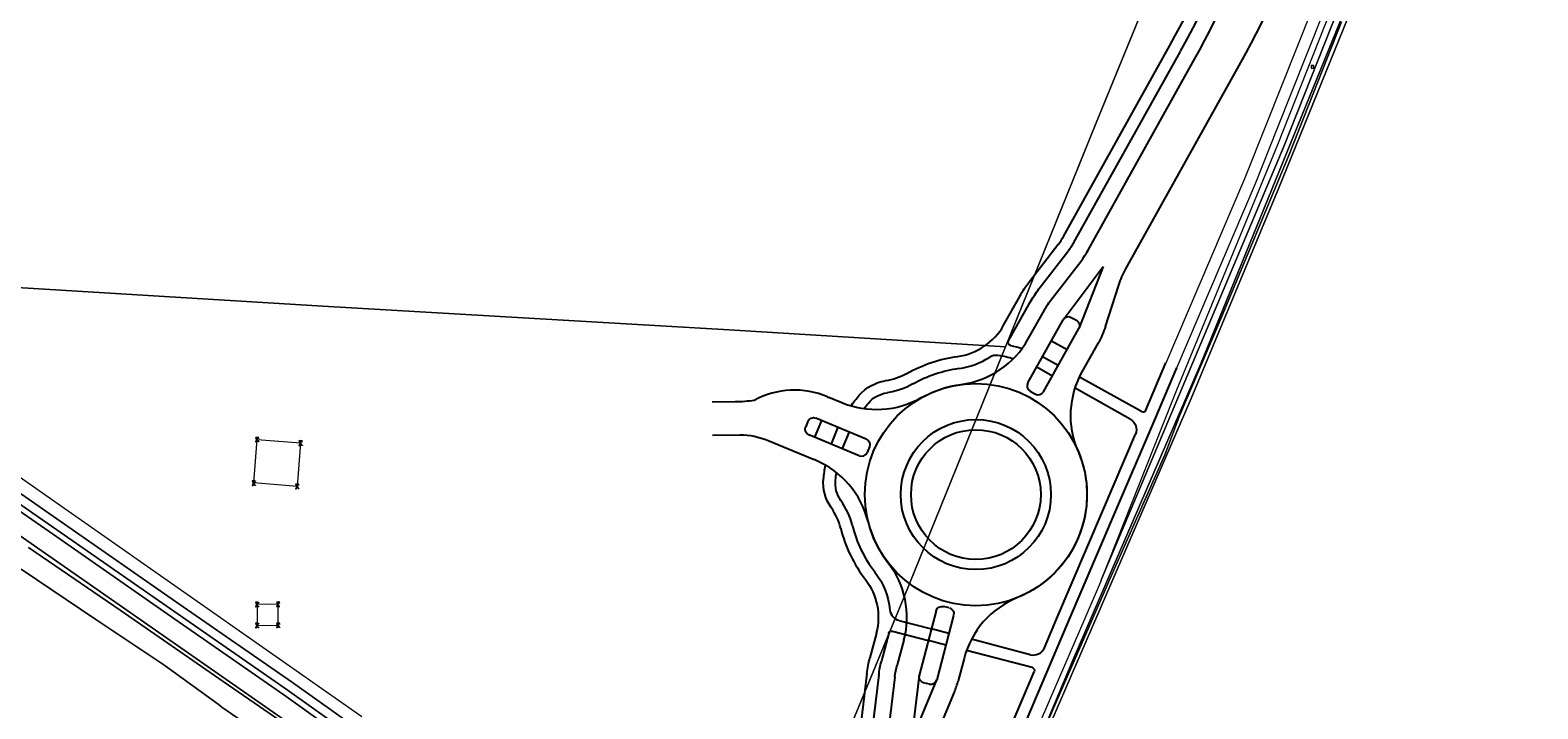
# Model space of a CAD drawing. Header units: metres. Extents: x 207466 to 209466, y 475780 to 477780.
# Tile 159 of 189: x 208766 to 209017, y 476397 to 476510. Entities that reach past the tile are written whole.
import ezdxf

# ---------------------------------------------------------------- set-up
doc = ezdxf.new("R2010")
doc.units = ezdxf.units.M
doc.layers.get('0').update_dxf_attribs({"color": 253, "linetype": 'CONTINUOUS'})
for name, color, linetype, lineweight in [('B-RO-FV-GELEIDING_WILDRASTER-G', 253, 'CONTINUOUS', 0), ('B-RO-IE-MEUBILAIR_WEGMEUBILAIR_HOOGSPANNINGSMAST-G', 253, 'CONTINUOUS', 0), ('B-RO-IE-MEUBILAIR_WEGMEUBILAIR_HOOGSPANNINGSMAST-S', 253, 'CONTINUOUS', 0), ('B-RO-RI-GWA_RIOOLPUT-S', 253, 'CONTINUOUS', 0), ('B-RO-VH-VERHARDING_ASFALT-GV', 253, 'CONTINUOUS', 0), ('B-RO-VH-VERHARDING_BETON-GV', 253, 'CONTINUOUS', 0), ('B-WE-KG-GRENS_PERCEEL-GV', 150, 'CONTINUOUS', 18)]:
    doc.layers.add(name, color=color, linetype=linetype, lineweight=lineweight)
for name, color, linetype, lineweight, true_color in [('B-RO-GR-GRAS-GV', 7, 'CONTINUOUS', 0, 0x6d8a47), ('B-RO-GR-GROENVOORZIENING-GV', 7, 'CONTINUOUS', 0, 0x6d8a47), ('B-RO-OG-WATER_SLOOT-GV', 7, 'CONTINUOUS', 0, 0x478c9a), ('N-RO-GR-GRAS-GV', 7, 'CONTINUOUS', 0, 0x6d8a47)]:
    doc.layers.add(name, color=color, linetype=linetype, lineweight=lineweight, true_color=true_color)
doc.layers.add('N-RO-VH-VERHARDING_ROTONDE-S', color=253, linetype='CONTINUOUS')
doc.styles.add('NLCS-ISO', font='NLCS-ISO.ttf')

# ---------------------------------------------------------------- blocks, each defined once
blk = doc.blocks.new('SKL-ET_HS_MAST-SO1')
at = {"lineweight": -2}
for p, q in [((0, 2.0703), (-1.4175, 1.7574)), ((-1.4175, 1.7574), (-1.4175, 1.6402)), ((-1.4175, 1.6402), (0, 1.6402)), ((0, 1.3491), (-1.4175, 1.0362)), ((-1.4175, 1.0362), (-1.4175, 0.919)), ((-1.4175, 0.919), (0, 0.919)), ((-0.3734, -0.3656), (-0.125, 0.9071)), ((0, 0.0217), (-0.3734, -0.3656)), ((0, 0.5355), (-0.2477, 0.2786)), ((0, 0.0217), (-0.2477, 0.2786)), ((0, 0.5355), (-0.1643, 0.7058)), ((-0.125, 0.9071), (-0.125, 2.0427)), ((0, 2.0703), (1.4175, 1.7574)), ((1.4175, 1.6402), (0, 1.6402)), ((0, 1.3491), (1.4175, 1.0362)), ((1.4175, 0.919), (0, 0.919)), ((0, 0.5355), (0.1643, 0.7058)), ((0, 0.5355), (0.2477, 0.2786)), ((0, 0.0217), (0.2477, 0.2786)), ((0, 0.0217), (0.3734, -0.3656)), ((0.125, 0.9071), (0.125, 2.0427)), ((0.3734, -0.3656), (0.125, 0.9071)), ((1.4175, 1.7574), (1.4175, 1.6402)), ((1.4175, 1.0362), (1.4175, 0.919)), ((-1.0365, -1.7589), (-0.3734, -0.3656)), ((-1.0365, -1.7589), (0, -0.7529)), ((0, -0.7529), (-0.3734, -0.3656)), ((0, -0.7529), (0.3734, -0.3656)), ((1.0365, -1.7589), (0, -0.7529)), ((1.0365, -1.7589), (0.3734, -0.3656))]:
    blk.add_line(p, q, dxfattribs=at)
at = {"lineweight": -2, "flags": 128}
blk.add_lwpolyline([(-1.4175, -2), (-0.6554, -2), (-0.6554, -1.7589), (-1.4175, -1.7589), (-1.4175, -2)], dxfattribs=at)
at = {"lineweight": -2, "extrusion": (0, 0, -1), "flags": 128}
blk.add_lwpolyline([(-1.4175, -2), (-0.6554, -2), (-0.6554, -1.7589), (-1.4175, -1.7589), (-1.4175, -2)], dxfattribs=at)
blk = doc.blocks.new('SRI-PUT_INSPECTIEPUT_RIOOLPUT-SO1')
at = {"color": 0, "linetype": 'ByBlock', "lineweight": -2, "flags": 128}
blk.add_lwpolyline([(-1.125, -1.125), (1.125, -1.125), (1.125, 1.125), (-1.125, 1.125), (-1.125, -1.125)], dxfattribs=at)
at = {"color": 0, "linetype": 'ByBlock', "lineweight": -2, "insert": (0, 0.2828), "char_height": 1.5, "attachment_point": 5, "line_spacing_factor": 0.8, "style": 'NLCS-ISO'}
blk.add_mtext('{\\C0;r}', dxfattribs=at)
blk = doc.blocks.new('*U24')
for p, q in [((47.91, 98.69), (49.05, 102.15)), ((55.64, 98.17), (56.18, 99.81)), ((14.57, 42.96), (32.32, 74.77)), ((16.32, 41.99), (34.06, 73.79)), ((16.32, 41.99), (34.06, 73.79)), ((18.68, 40.67), (36.42, 72.48)), ((24.97, 37.58), (44.14, 71.95)), ((8.92, 35.45), (13.73, 41.68)), ((10.5, 34.23), (15.31, 40.46)), ((10.5, 34.23), (15.31, 40.46)), ((12.64, 32.58), (17.45, 38.81)), ((14.52, 29.11), (21.19, 37.99)), ((21.19, 37.99), (17.14, 27.65)), ((4.62, 28.2), (7.3, 33)), ((21.58, 27.99), (23.79, 34.87)), ((5.45, 25.57), (9.05, 32.03)), ((8.72, 25.91), (11.41, 30.72)), ((8.65, 18.58), (14.52, 29.11)), ((11.27, 17.12), (17.14, 27.65)), ((15.88, 29.5), (16.76, 29.01)), ((12.57, 25.62), (15.19, 24.16)), ((17.71, 20.46), (20.4, 25.28)), ((11.11, 23), (13.73, 21.54)), ((11.11, 23), (13.73, 21.54)), ((10.14, 21.25), (12.76, 19.79)), ((10.14, 21.25), (12.76, 19.79)), ((28.29, 14.05), (31.64, 21.91)), ((29.61, 12.05), (33.48, 21.12)), ((25.71, 12.57), (16.51, 17.7)), ((27.58, 13.81), (17.25, 19.57)), ((-22.34, 15.27), (-24.47, 16.16)), ((9.03, 17.22), (9.91, 16.73)), ((-18.26, 9.24), (-26.65, 12.74)), ((-27.96, 12.2), (-28.34, 11.28)), ((-25.73, 12.35), (-26.88, 9.58)), ((-22.96, 11.2), (-24.11, 8.43)), ((-22.96, 11.2), (-24.11, 8.43)), ((-21.11, 10.43), (-22.27, 7.66)), ((-21.11, 10.43), (-22.27, 7.66)), ((22.92, -3.61), (29.61, 12.05)), ((-19.41, 6.47), (-27.81, 9.97)), ((-17.72, 7.93), (-18.1, 7.01)), ((21.08, -2.82), (26.57, 10.04)), ((-26.73, 5.73), (-26.95, 5.82)), ((13.44, -20.72), (21.08, -2.82)), ((15.28, -21.5), (22.92, -3.61)), ((-6.61, -19.35), (-9.42, -30.1)), ((-4.42, -18.88), (-5.39, -18.63)), ((-12.82, -20.94), (-7.4, -22.36)), ((-12.82, -20.94), (-7.4, -22.36)), ((-4.49, -23.11), (-7.4, -22.36)), ((-4.49, -23.11), (-7.4, -22.36)), ((-3.71, -20.11), (-6.52, -30.85)), ((2.9, -50.52), (15.28, -21.5)), ((11.4, -25.51), (13.44, -20.72)), ((-16.57, -23.05), (-17.65, -27.17)), ((-16.57, -23.05), (-17.65, -27.17)), ((-14.51, -23.08), (-15.71, -27.68)), ((-14.51, -23.08), (-15.71, -27.68)), ((-13.9, -22.72), (-7.9, -24.29)), ((-13.9, -22.72), (-7.9, -24.29)), ((-12.02, -24.24), (-13.1, -28.36)), ((-5, -25.05), (-7.9, -24.29)), ((-5, -25.05), (-7.9, -24.29)), ((9.05, -26.66), (-0.74, -24.1)), ((9.05, -26.66), (-0.74, -24.1)), ((-1.96, -27.27), (-2.93, -30.99)), ((9.36, -28.81), (-1.55, -25.95)), ((9.36, -28.81), (-1.55, -25.95)), ((-18.15, -29.79), (-19.68, -42.47)), ((-18.15, -29.79), (-19.68, -42.47)), ((-16.16, -30.03), (-17.69, -42.71)), ((-16.16, -30.03), (-17.69, -42.71)), ((-9.42, -30.1), (-10.75, -41.12)), ((1.06, -49.73), (9.7, -29.49)), ((-13.48, -30.36), (-15.01, -43.03)), ((-10.75, -41.12), (-6.52, -30.85)), ((-7.74, -31.57), (-8.71, -31.32)), ((-7.04, -41.29), (-3.58, -32.91)), ((-19.94, -43.84), (-27.09, -71.18)), ((-19.94, -43.84), (-27.09, -71.18)), ((-18, -44.34), (-25.15, -71.68)), ((-18, -44.34), (-25.15, -71.68)), ((-15.39, -45.03), (-22.54, -72.37)), ((-7.68, -43.22), (-15.83, -74.35)), ((-42.06, -144.43), (-34.73, -115.4)), ((-38.66, -145.29), (-31.3, -116.13)), ((-35.27, -146.14), (-27.93, -117.06))]:
    blk.add_line(p, q)
blk.add_lwpolyline([(-24.68, 16.25, 0.233233), (-36.9, 15.67, -0.032168), (-40.09, 15.42), (-43.91, 15.39)], format="xyb")
at = {"ltscale": 0.1}
blk.add_lwpolyline([(-43.86, 9.89), (-39.31, 9.93, -0.101367), (-34.58, 9), (-26.95, 5.82)], format="xyb", dxfattribs=at)
for radius in [18.5, 12.5, 10.8]:
    blk.add_circle((0, 0), radius)
for centre, radius, start, end in [((-94.58, 145.55), 145.3, 330.8477, 341.7969), ((-94.58, 145.55), 147.3, 330.8477, 341.7969), ((-94.58, 145.55), 147.3, 330.8477, 341.7969), ((-94.58, 145.55), 150, 330.8477, 341.7969), ((-86.86, 145.02), 150, 330.8477, 341.7969), ((5.58, 47.98), 10.3, 322.317, 330.8477), ((5.58, 47.98), 12.3, 322.317, 330.8477), ((5.58, 47.98), 12.3, 322.317, 330.8477), ((5.58, 47.98), 15, 322.317, 330.8477), ((-4.38, 33.21), 10.3, 277.5041, 330.8477), ((-4.38, 33.21), 10.3, 277.5041, 330.8477), ((-4.38, 33.21), 15, 277.5041, 330.8477), ((-4.38, 33.21), 12.3, 277.5041, 303.0426), ((-4.38, 33.21), 12.3, 277.5041, 303.0426), ((9.52, 18.09), 1, 150.8477, 240.8477), ((-18.7, 30.01), 15, 246.4939, 247.3649), ((10.39, 17.61), 1, 240.8477, 330.8477), ((27.83, 14.25), 0.5, 240.8477, 336.8849), ((-32.5, -8.12), 15, 14.0213, 67.3649), ((-19.03, 7.39), 1, 247.3649, 337.3649), ((-32.5, -8.12), 10.3, 14.0213, 35.4073), ((-32.5, -8.12), 10.3, 14.0213, 35.4073), ((-32.5, -8.12), 12.3, 14.0213, 35.4073), ((-32.5, -8.12), 12.3, 14.0213, 35.4073), ((0, 0), 18.5, 194.0213, 217.6152), ((0, 0), 23.2, 194.0213, 217.6152), ((0, 0), 23.2, 194.0213, 217.6152), ((0, 0), 21.2, 194.0213, 217.6152), ((0, 0), 21.2, 194.0213, 217.6152), ((12.55, -31.06), 15, 112.0015, 165.3451), ((-12.31, -19), 2, 185.7909, 255.3451), ((-12.31, -19), 2, 185.7909, 255.3451), ((9.56, -24.72), 2, 255.3451, 336.8993), ((9.56, -24.72), 2, 255.3451, 336.8993), ((-7.49, -30.6), 1, 255.3451, 345.3451), ((-17.45, -27.19), 15, 337.58, 345.3451), ((-29.9, -41.23), 10.3, 345.3451, 353.1103), ((-29.9, -41.23), 10.3, 345.3451, 353.1103), ((6.83, -47.01), 15, 157.58, 165.3451), ((-29.9, -41.23), 12.3, 345.3451, 353.1103), ((-29.9, -41.23), 12.3, 345.3451, 353.1103), ((-29.9, -41.23), 15, 345.3451, 353.1103), ((-37.05, -68.57), 10.3, 341.7403, 345.3451), ((-37.05, -68.57), 10.3, 341.7403, 345.3451), ((-37.05, -68.57), 12.3, 341.7403, 345.3451), ((-37.05, -68.57), 12.3, 341.7403, 345.3451), ((-37.05, -68.57), 15, 341.7403, 345.3451), ((-30.34, -70.56), 15, 341.716, 345.3451)]:
    blk.add_arc(centre, radius, start, end)
at = {"extrusion": (0, 0, -1)}
for centre, radius, start, end in [((-24.51, 23.41), 19.7, 29.1523, 37.683), ((-38.07, 30.27), 15, 17.8423, 29.1523), ((-24.51, 23.41), 17.7, 29.1523, 37.683), ((-24.51, 23.41), 15, 29.1523, 37.683), ((-15.4, 28.63), 1, 29.1523, 119.1523), ((-16.27, 28.14), 1, 119.1523, 209.1523), ((-7.3, 32.59), 15, 197.8423, 209.1523), ((-5.88, 25.33), 0.5, 283.0756, 29.1523), ((-5.88, 25.33), 0.5, 283.0756, 29.1523), ((0, 0), 23.2, 60.3651, 82.4959), ((0, 0), 23.2, 60.3651, 82.4959), ((-3.42, 21.23), 2, 56.9574, 99.1589), ((-3.42, 21.23), 2, 56.9574, 99.1589), ((0, 0), 23.5, 99.1589, 105.4805), ((0, 0), 23.5, 99.1589, 105.4805), ((0, 0), 25.5, 103.0756, 107.5693), ((0, 0), 25.5, 103.0756, 107.5693), ((16.56, 29.12), 10.3, 240.3651, 261.7511), ((16.56, 29.12), 10.3, 240.3651, 261.7511), ((0, 0), 21.2, 60.3651, 82.4959), ((0, 0), 21.2, 60.3651, 82.4959), ((-30.81, 13.15), 15, 336.8822, 29.1523), ((14.08, 12), 7, 40.4275, 81.7511), ((14.08, 12), 7, 40.4275, 81.7511), ((16.56, 29.12), 12.3, 240.3651, 261.7511), ((16.56, 29.12), 12.3, 240.3651, 261.7511), ((0, 0), 18.5, 60.3651, 82.4959), ((16.56, 29.12), 15, 240.3651, 292.6351), ((0, 0), 25.5, 35.2916, 40.4275), ((0, 0), 23.5, 37.3804, 40.4275), ((0, 0), 23.5, 37.3804, 40.4275), ((14.08, 12), 5, 40.4275, 81.7511), ((14.08, 12), 5, 40.4275, 81.7511), ((27.04, 11.81), 1, 22.6351, 112.6351), ((-24.73, 10.82), 2, 119.1523, 203.1175), ((27.42, 10.89), 1, 292.6351, 22.6351), ((18.64, 8.32), 1, 112.6351, 202.6351), ((0, 0), 18.5, 156.8822, 247.9985), ((18.4, 1.91), 7, 324.5927, 5.9163), ((18.4, 1.91), 7, 324.5927, 5.9163), ((0, 0), 25.5, 5.9163, 11.0522), ((0, 0), 25.5, 5.9163, 11.0522), ((0, 0), 23.5, 5.9163, 8.9633), ((0, 0), 23.5, 5.9163, 8.9633), ((18.4, 1.91), 5, 324.5927, 5.9163), ((18.4, 1.91), 5, 324.5927, 5.9163), ((26.54, -20.45), 15, 142.3848, 194.6549), ((26.54, -20.45), 10.3, 142.3848, 194.6549), ((26.54, -20.45), 10.3, 142.3848, 194.6549), ((26.54, -20.45), 12.3, 142.3848, 174.2091), ((26.54, -20.45), 12.3, 142.3848, 174.2091), ((5.64, -19.6), 1, 14.6549, 104.6549), ((4.67, -19.85), 1, 104.6549, 194.6549), ((14.03, -23.21), 0.5, 14.6549, 104.6549), ((14.03, -23.21), 0.5, 14.6549, 104.6549), ((-1.41, -32.16), 19.7, 6.8897, 14.6549), ((-1.41, -32.16), 19.7, 6.8897, 14.6549), ((-1.41, -32.16), 17.7, 6.8897, 14.6549), ((-1.41, -32.16), 17.7, 6.8897, 14.6549), ((-1.41, -32.16), 15, 6.8897, 14.6549), ((8.45, -30.35), 1, 284.6549, 14.6549), ((-9.24, -29.29), 0.5, 104.6549, 203.1007), ((-9.24, -29.29), 0.5, 104.6549, 203.1007), ((-461.36, -233.02), 514.54, 13.3619, 18.2597), ((-461.36, -233.02), 514.54, 13.3619, 18.2597), ((-461.36, -233.02), 512.54, 13.3619, 18.2597), ((-461.36, -233.02), 512.54, 13.3619, 18.2597), ((-461.36, -233.02), 509.84, 13.3619, 18.2597), ((-461.36, -233.02), 506.34, 13.3474, 18.325), ((-461.36, -233.02), 502.84, 13.3565, 18.284), ((49.27, -111.73), 15, 193.3619, 194.1628), ((42.47, -113.39), 15, 193.3565, 194.1628)]:
    blk.add_arc(centre, radius, start, end, dxfattribs=at)

msp = doc.modelspace()

# ---------------------------------------------------------------- linework, layer by layer
at = {"layer": 'B-RO-FV-GELEIDING_WILDRASTER-G', "flags": 128}
msp.add_lwpolyline([(208836.78, 476358.3), (208832.91, 476358.81), (208831.1, 476359.05), (208830.4, 476360.75), (208825.01, 476373.79), (208819.41, 476387.36), (208714.23, 476460.6), (208575.89, 476470.43), (208488.63, 476476.49), (208425.41, 476486.08), (208373.88, 476493.58)], dxfattribs=at)
at = {"layer": 'B-RO-GR-GRAS-GV', "flags": 128}
for points in [[(208989.12, 476520.65), (208974.04, 476483.58), (208959.44, 476448.5), (208936.11, 476394.54), (208928.47, 476377.07), (208918.44, 476353.14), (208908.67, 476326.08), (208907.18, 476320.64), (208903.72, 476309.67), (208898.82, 476291.49), (208897.51, 476283.69), (208921.14, 476290.11), (208949.78, 476298.33), (208976.03, 476305.79), (209003.68, 476314.02), (209018.34, 476318.33), (209045.64, 476326.34), (209089.95, 476339.34), (209143.68, 476355.18), (209169.75, 476362.51), (209182.15, 476365.74), (209182.41, 476365.8)], [(208936.11, 476394.54), (208959.44, 476448.5), (208974.04, 476483.58), (208989.12, 476520.65)], [(208984.48, 476511.23), (208975.79, 476489.14), (208964.5, 476462.07), (208957.54, 476445.64), (208955.5, 476440.29), (208955.07, 476439.17), (208945.86, 476418.34), (208945.56, 476417.65), (208942.86, 476411.44), (208937.11, 476398.22), (208926.7, 476374.28)], [(208825.01, 476373.79), (208819.41, 476387.36), (208714.23, 476460.6)], [(208714.23, 476460.6), (208819.41, 476387.36), (208825.01, 476373.79)], [(208819.88, 476391.48), (208816.24, 476394.83), (208808.95, 476400.03), (208790.79, 476412.63), (208769.85, 476427.18), (208752.32, 476439.33), (208729.63, 476455.07), (208720.54, 476461.13)], [(208753.09, 476440.62), (208770.58, 476428.49), (208791.63, 476413.84), (208809.8, 476401.25), (208817.14, 476396), (208821.47, 476392.89)], [(208815.61, 476394.05), (208808.38, 476399.21), (208790.22, 476411.81), (208769.28, 476426.36), (208751.75, 476438.5)], [(208751.75, 476438.5), (208769.28, 476426.36), (208790.22, 476411.81), (208808.38, 476399.21), (208815.61, 476394.05)], [(208821.34, 476395.54), (208759.82, 476438.6)], [(208765.86, 476423.74), (208781.11, 476413.26), (208798.28, 476401.4), (208814.48, 476390.27), (208814.85, 476389.99), (208815.8, 476389.19), (208816.7, 476388.34), (208817.54, 476387.42), (208818.32, 476386.46), (208819.04, 476385.45), (208819.69, 476384.39), (208825.01, 476373.79)], [(208801.28, 476394.91), (208798.08, 476397.14), (208797.42, 476397.61), (208788.39, 476404.18), (208777.06, 476411.75), (208764.63, 476420.09)]]:
    msp.add_lwpolyline(points, dxfattribs=at)
at = {"layer": 'B-RO-GR-GROENVOORZIENING-GV', "flags": 128}
msp.add_lwpolyline([(208956.58, 476448.8), (208953.26, 476440.44), (208944.52, 476418.42), (208944.45, 476418.24), (208944.53, 476418.42), (208953.8, 476440.41), (208974.91, 476490.47), (208990.65, 476530.34), (209003.15, 476561.97), (209001.58, 476560.64), (208989.49, 476530.38), (208973.86, 476490.78), (208957.01, 476449.9), (208956.58, 476448.8)], dxfattribs=at)
at = {"layer": 'B-RO-IE-MEUBILAIR_WEGMEUBILAIR_HOOGSPANNINGSMAST-G', "flags": 128}
for points in [[(208803.95, 476441.69), (208811.18, 476441.12), (208810.62, 476433.9), (208803.39, 476434.46), (208803.95, 476441.69)], [(208803.94, 476410.75), (208807.44, 476410.78), (208807.42, 476414.27), (208803.92, 476414.25), (208803.94, 476410.75)]]:
    msp.add_lwpolyline(points, dxfattribs=at)
at = {"layer": 'B-RO-OG-WATER_SLOOT-GV', "flags": 128}
for points in [[(208990.65, 476530.34), (208974.91, 476490.47), (208953.8, 476440.41), (208944.53, 476418.42), (208944.45, 476418.24), (208941.56, 476411.52), (208935.88, 476398.3), (208919.24, 476359.62), (208914.59, 476348.1), (208907.41, 476327.3)], [(208907.41, 476327.3), (208908.54, 476326.95), (208915.54, 476347.1), (208926.7, 476374.28), (208937.11, 476398.22), (208942.86, 476411.44), (208945.56, 476417.65), (208945.86, 476418.34), (208955.07, 476439.17), (208955.5, 476440.29), (208957.54, 476445.64), (208964.5, 476462.07), (208975.79, 476489.14), (208984.48, 476511.23)], [(208814.48, 476390.27), (208798.28, 476401.4), (208781.11, 476413.26), (208765.86, 476423.74)], [(208764.63, 476420.09), (208777.06, 476411.75), (208788.39, 476404.18), (208797.42, 476397.61), (208798.08, 476397.14), (208801.28, 476394.91)]]:
    msp.add_lwpolyline(points, dxfattribs=at)
at = {"layer": 'B-RO-VH-VERHARDING_ASFALT-GV', "flags": 128}
for points in [[(208982.03, 476519.54), (208971.94, 476494.14), (208968.32, 476485.07), (208955.25, 476454.43)], [(208957.09, 476453.65), (208970.17, 476484.31), (208973.8, 476493.4), (208983.9, 476518.81)]]:
    msp.add_lwpolyline(points, dxfattribs=at)
at = {"layer": 'B-RO-VH-VERHARDING_BETON-GV', "flags": 128}
for points in [[(208720.54, 476461.13), (208729.63, 476455.07), (208752.32, 476439.33), (208769.85, 476427.18), (208790.79, 476412.63), (208808.95, 476400.03), (208816.24, 476394.83), (208819.88, 476391.48)], [(208821.47, 476392.89), (208817.14, 476396), (208809.8, 476401.25), (208791.63, 476413.84), (208770.58, 476428.49), (208753.09, 476440.62)]]:
    msp.add_lwpolyline(points, dxfattribs=at)
at = {"layer": 'B-WE-KG-GRENS_PERCEEL-GV'}
for points in [[(208657.59, 476473.51), (208814.87, 476463.91), (208882.55, 476459.98), (208928.55, 476457.13), (208943.65, 476494.42), (208954.94, 476522.12), (208963.76, 476526.62), (208961.73, 476525.81), (208615.69, 476604.82)], [(208954.94, 476522.12), (208943.65, 476494.42), (208928.55, 476457.13), (208928.27, 476456.44), (208911.68, 476415.5), (208899.37, 476385.72)], [(208984.76, 476512.52), (208961.03, 476454.16), (208939.67, 476404.66), (208920.06, 476357.96), (208904.88, 476324.17), (208900.8, 476311.02), (208896.05, 476283.16), (209117.65, 476347.47), (209117.95, 476346.46), (209157.55, 476358.78), (209077.67, 476383.94), (209138.19, 476507.75), (209158.37, 476504.92), (209171.14, 476502.88), (209177.2, 476503.79), (209189.76, 476505.15), (209198.54, 476505.27), (209208.81, 476505.63), (209354.8, 476483.14)], [(208920.06, 476357.96), (208939.67, 476404.66), (208961.03, 476454.16), (208984.76, 476512.52)], [(208765.37, 476393.89), (208826.05, 476389.89), (208873.19, 476387.3), (208899.37, 476385.72), (208911.68, 476415.5), (208928.27, 476456.44), (208928.55, 476457.13), (208882.55, 476459.98), (208814.87, 476463.91), (208657.59, 476473.51)]]:
    msp.add_lwpolyline(points, dxfattribs=at)
at = {"layer": 'N-RO-GR-GRAS-GV', "flags": 128}
msp.add_lwpolyline([(208753.09, 476440.62), (208770.58, 476428.49), (208791.63, 476413.84), (208809.8, 476401.25), (208817.14, 476396), (208821.47, 476392.89)], dxfattribs=at)

# ---------------------------------------------------------------- block references
at = {"layer": 'B-RO-IE-MEUBILAIR_WEGMEUBILAIR_HOOGSPANNINGSMAST-S', "xscale": 0.2, "yscale": 0.2, "zscale": 0.2}
for p in [(208803.95, 476441.69), (208811.18, 476441.12), (208803.39, 476434.46), (208810.62, 476433.9), (208807.42, 476414.27), (208803.92, 476414.25), (208803.94, 476410.75), (208807.44, 476410.78)]:
    msp.add_blockref('SKL-ET_HS_MAST-SO1', p, dxfattribs=at)
at = {"layer": 'B-RO-RI-GWA_RIOOLPUT-S', "xscale": 0.2, "yscale": 0.2, "zscale": 0.2}
msp.add_blockref('SRI-PUT_INSPECTIEPUT_RIOOLPUT-SO1', (208979.67, 476503.76), dxfattribs=at)
at = {"layer": 'N-RO-VH-VERHARDING_ROTONDE-S'}
msp.add_blockref('*U24', (208923.61, 476432.53), dxfattribs=at)

doc.saveas('drawing.dxf')
